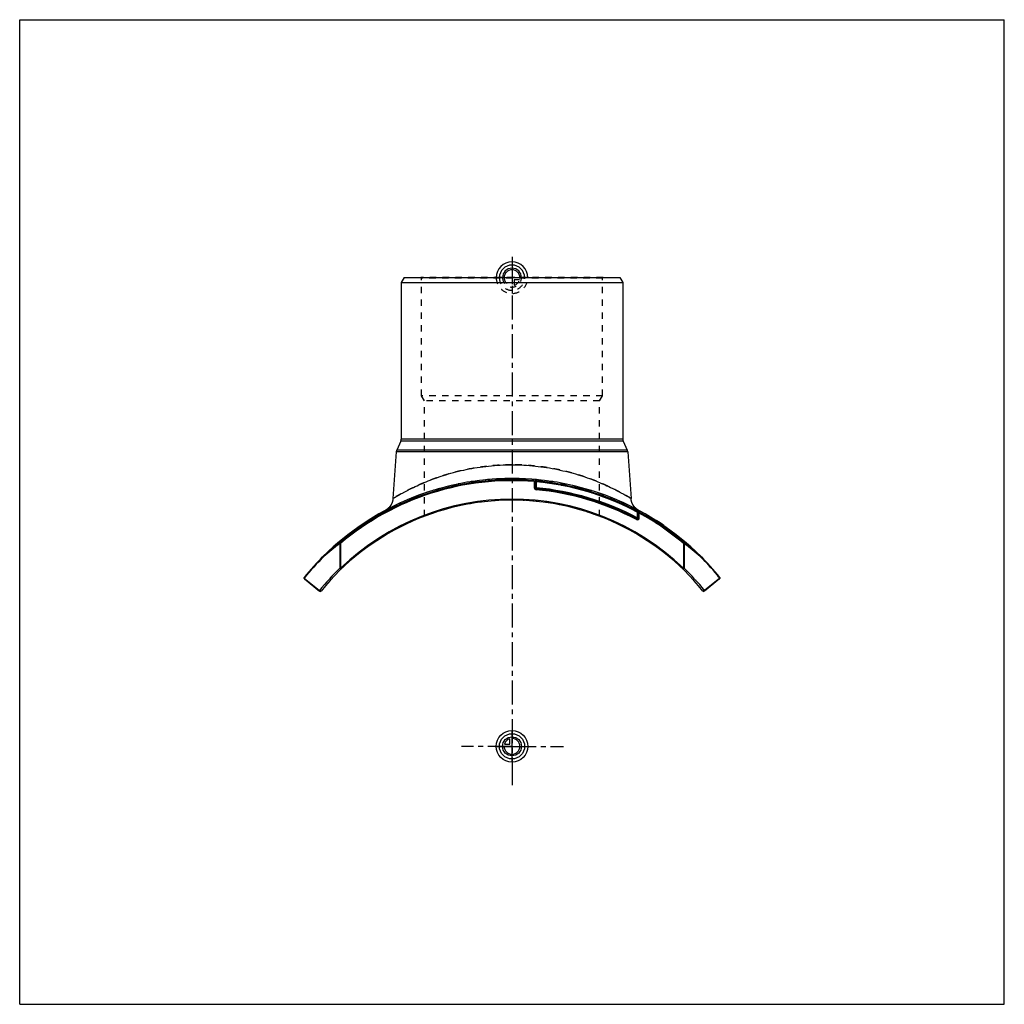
# Model space of a CAD drawing. Header units: millimetres. Extents: x 0 to 1000, y 0 to 1000.
import ezdxf

# ---------------------------------------------------------------- set-up
doc = ezdxf.new("R2010")
doc.units = ezdxf.units.MM
doc.header["$LTSCALE"] = 65.185185
doc.linetypes.add('CENTER', pattern=[0.6, 0.375, -0.075, 0.075, -0.075])
doc.linetypes.add('HIDDEN', pattern=[0.2, 0.1, -0.1])
doc.layers.get('0').update_dxf_attribs({"linetype": 'CONTINUOUS'})
for name, color, linetype in [('ACHSEN_S', 7, 'CONTINUOUS'), ('FASEN', 7, 'CONTINUOUS'), ('KOERPER', 7, 'CONTINUOUS'), ('KONST.EL_MIT_GEO', 7, 'CONTINUOUS'), ('KURVEN', 7, 'CONTINUOUS'), ('RUNDUNG', 7, 'CONTINUOUS'), ('SCHNITT', 7, 'CONTINUOUS')]:
    doc.layers.add(name, color=color, linetype=linetype)

msp = doc.modelspace()

# ---------------------------------------------------------------- linework, layer by layer
at = {"color": 7, "linetype": 'Continuous'}
for p, q in [((0, 0), (0, 1000)), ((0, 1000), (1000, 1000)), ((1000, 0), (1000, 1000)), ((0, 0), (1000, 0))]:
    msp.add_line(p, q, dxfattribs=at)
at = {"layer": 'ACHSEN_S', "color": 40, "linetype": 'CENTER'}
for p, q in [((500, 759), (500, 241.8)), ((500, 262), (448.7, 262)), ((500, 262), (552.3, 262)), ((500, 241.8), (500, 222.4))]:
    msp.add_line(p, q, dxfattribs=at)
at = {"layer": 'FASEN', "color": 7, "linetype": 'Continuous'}
for p, q in [((390.4, 738), (387.5, 733)), ((387.5, 733), (612.5, 733)), ((390.4, 738), (609.6, 738)), ((609.6, 738), (612.5, 733))]:
    msp.add_line(p, q, dxfattribs=at)
at = {"layer": 'KOERPER', "color": 7, "linetype": 'Continuous'}
for p, q in [((387.1, 572), (382.9, 562.8)), ((612.9, 572), (617.1, 562.8)), ((382.4, 561.1), (379.1, 513.8)), ((617.6, 561.1), (620.9, 513.8))]:
    msp.add_line(p, q, dxfattribs=at)
at = {"layer": 'KONST.EL_MIT_GEO', "color": 8, "linetype": 'HIDDEN'}
for p, q in [((408, 737.5), (407.5, 738)), ((592.5, 738), (407.5, 738)), ((408, 618), (408, 737.5)), ((592, 737.5), (408, 737.5)), ((592, 737.5), (592.5, 738)), ((592, 618), (592, 737.5)), ((411, 612.8), (408, 618)), ((592, 618), (408, 618)), ((411, 495.6), (411, 612.8)), ((589, 612.8), (411, 612.8)), ((589, 612.8), (592, 618)), ((589, 495.6), (589, 612.8)), ((647.1, 490.8), (647.3, 491)), ((647.3, 491), (647.1, 490.8)), ((647.2, 490.7), (647.4, 491)), ((647.6, 490.5), (647.7, 490.7)), ((647.8, 490.3), (648, 490.6)), ((648, 490.2), (648.2, 490.5)), ((648, 490.2), (648.2, 490.4)), ((648.2, 490.1), (648.4, 490.3)), ((648.4, 490), (648.6, 490.2)), ((648.4, 489.9), (648.6, 490.2)), ((648.6, 489.8), (648.8, 490.1)), ((648.7, 489.8), (648.9, 490)), ((649.5, 489.2), (649.7, 489.5)), ((649.6, 489.2), (649.7, 489.4)), ((649.6, 489.1), (649.8, 489.4)), ((649.9, 489), (650.1, 489.2)), ((650.3, 488.7), (650.5, 488.9)), ((650.5, 488.6), (650.7, 488.8)), ((650.5, 488.5), (650.7, 488.8)), ((651.1, 488.2), (651.2, 488.4)), ((651.2, 488.1), (651.4, 488.3)), ((651.3, 488.1), (651.4, 488.3)), ((652.4, 487.3), (652.6, 487.5)), ((652.9, 487), (653, 487.2)), ((652.9, 487), (653.1, 487.2)), ((652.9, 486.9), (653.1, 487.2)), ((653.1, 486.8), (653.3, 487.1)), ((653.2, 486.7), (653.4, 487)), ((653.6, 486.5), (653.8, 486.7)), ((653.6, 486.5), (653.7, 486.7)), ((653.7, 486.4), (653.8, 486.7))]:
    msp.add_line(p, q, dxfattribs=at)
at = {"layer": 'KONST.EL_MIT_GEO', "color": 7, "linetype": 'Continuous'}
for p, q in [((646.9, 491.3), (646.7, 491)), ((646.9, 490.9), (647.1, 491.1)), ((653.3, 486.7), (653.5, 486.9)), ((654.1, 486.2), (654.2, 486.4))]:
    msp.add_line(p, q, dxfattribs=at)
at = {"layer": 'KONST.EL_MIT_GEO', "color": 8, "linetype": 'HIDDEN'}
for radius, start, end in [(250, 69.1452, 110.8548), (272, 55.5, 57.354)]:
    msp.add_arc((500, 262), radius, start, end, dxfattribs=at)
at = {"layer": 'KONST.EL_MIT_GEO', "color": 7, "linetype": 'Continuous'}
msp.add_arc((500, 262), 272.3, 55.5, 57.3536, dxfattribs=at)
at = {"layer": 'KURVEN', "color": 40, "linetype": 'Continuous'}
for p, q in [((500, 754), (500, 738)), ((500, 246), (500, 278)), ((484, 262), (516, 262)), ((492.3, 264.2), (497.8, 264.2)), ((497.8, 264.2), (497.8, 269.7))]:
    msp.add_line(p, q, dxfattribs=at)
at = {"layer": 'KURVEN', "color": 8, "linetype": 'HIDDEN'}
for p, q in [((516, 738), (484, 738)), ((500, 738), (500, 722)), ((502.2, 735.8), (502.2, 730.3)), ((507.7, 735.8), (502.2, 735.8))]:
    msp.add_line(p, q, dxfattribs=at)
at = {"layer": 'KURVEN', "color": 40, "linetype": 'Continuous'}
for radius in [16, 12.8, 9.6]:
    msp.add_circle((500, 262), radius, dxfattribs=at)
for centre, radius, start, end in [((500, 738), 16, 0, 180), ((500, 738), 12.8, 0, 180), ((500, 738), 9.6, 0, 179.9999), ((500, 738), 8, 0, 179.9999), ((500, 262), 8, 180, 90), ((500, 262), 8, 105.962, 164.038)]:
    msp.add_arc(centre, radius, start, end, dxfattribs=at)
at = {"layer": 'KURVEN', "color": 8, "linetype": 'HIDDEN'}
for radius, start, end in [(16, 180, 360), (12.8, 180, 360), (9.6, 179.9999, 360), (8, 179.9999, 270), (8, 285.962, 344.038)]:
    msp.add_arc((500, 738), radius, start, end, dxfattribs=at)
at = {"layer": 'RUNDUNG', "color": 7, "linetype": 'Continuous'}
for p, q in [((387.5, 733), (387.5, 574.1)), ((612.5, 733), (612.5, 574.1)), ((612.9, 572), (387.1, 572)), ((612.5, 574.1), (387.5, 574.1)), ((617.6, 561.1), (382.4, 561.1)), ((617.1, 562.8), (382.9, 562.8)), ((522.5, 531.8), (522.6, 530.8)), ((522.6, 530.8), (522.6, 524.6)), ((522.6, 530.8), (523.6, 530.8)), ((523.6, 524.6), (523.6, 531.6)), ((523.6, 530.6), (524.6, 530.6)), ((524.6, 530.6), (524.7, 531.6)), ((524.6, 530.6), (524.6, 524.6)), ((522.6, 524.6), (524.6, 524.6)), ((524.4, 522.6), (524.6, 524.6)), ((371.4, 501.7), (371.3, 501.6)), ((371.6, 501.8), (371.5, 501.8)), ((371.5, 501.8), (371.5, 501.7)), ((371.7, 501.8), (371.6, 501.8)), ((371.8, 501.9), (371.7, 501.9)), ((371.7, 501.9), (371.7, 501.8)), ((371.9, 501.9), (371.8, 501.9)), ((372, 502), (371.9, 502)), ((371.9, 502), (371.9, 501.9)), ((372.1, 502.1), (372, 502)), ((372.2, 502.1), (372.1, 502.1)), ((372.1, 502.1), (372.1, 502.1)), ((372.3, 502.2), (372.2, 502.1)), ((372.4, 502.3), (372.3, 502.2)), ((372.3, 502.2), (372.3, 502.2)), ((372.5, 502.3), (372.4, 502.3)), ((372.6, 502.4), (372.5, 502.4)), ((372.5, 502.4), (372.5, 502.3)), ((372.7, 502.5), (372.6, 502.4)), ((372.8, 502.6), (372.7, 502.5)), ((372.7, 502.5), (372.7, 502.5)), ((372.9, 502.6), (372.8, 502.6)), ((373, 502.7), (372.9, 502.6)), ((373.1, 502.8), (373, 502.7)), ((373, 502.7), (373, 502.7)), ((373.2, 502.8), (373.1, 502.8)), ((373.3, 502.9), (373.2, 502.8)), ((373.4, 503), (373.3, 502.9)), ((373.3, 502.9), (373.3, 502.9)), ((373.5, 503.1), (373.4, 503)), ((373.6, 503.2), (373.5, 503.1)), ((373.5, 503.1), (373.5, 503.1)), ((373.7, 503.2), (373.6, 503.2)), ((373.8, 503.3), (373.7, 503.2)), ((373.9, 503.4), (373.8, 503.4)), ((373.8, 503.4), (373.8, 503.3)), ((374, 503.5), (373.9, 503.4)), ((374.2, 503.7), (374.1, 503.6)), ((374.3, 503.7), (374.2, 503.7)), ((374.4, 503.9), (374.3, 503.8)), ((374.3, 503.8), (374.3, 503.7)), ((374.5, 503.9), (374.4, 503.9)), ((374.6, 504.1), (374.5, 504)), ((374.5, 504), (374.5, 503.9)), ((374.7, 504.1), (374.6, 504.1)), ((374.8, 504.2), (374.7, 504.1)), ((374.9, 504.4), (374.8, 504.3)), ((374.8, 504.3), (374.8, 504.2)), ((375, 504.4), (374.9, 504.4)), ((375.1, 504.5), (375, 504.4)), ((375.2, 504.7), (375.1, 504.6)), ((375.1, 504.6), (375.1, 504.5)), ((375.3, 504.8), (375.2, 504.7)), ((375.4, 504.8), (375.3, 504.8)), ((375.5, 505), (375.4, 504.9)), ((375.4, 504.9), (375.4, 504.8)), ((375.6, 505.1), (375.5, 505)), ((375.7, 505.3), (375.6, 505.2)), ((375.6, 505.2), (375.6, 505.1)), ((375.8, 505.3), (375.7, 505.3)), ((375.9, 505.4), (375.8, 505.3)), ((376, 505.6), (375.9, 505.5)), ((375.9, 505.5), (375.9, 505.4)), ((376.1, 505.7), (376, 505.6)), ((376.2, 505.9), (376.1, 505.8)), ((376.1, 505.8), (376.1, 505.7)), ((376.3, 506), (376.2, 505.9)), ((376.4, 506.1), (376.3, 506)), ((376.5, 506.3), (376.4, 506.2)), ((376.4, 506.2), (376.4, 506.1)), ((376.6, 506.4), (376.5, 506.3)), ((376.7, 506.6), (376.6, 506.5)), ((376.6, 506.5), (376.6, 506.4)), ((376.8, 506.7), (376.7, 506.6)), ((377, 507), (376.9, 506.9)), ((376.9, 506.9), (376.9, 506.8)), ((377.1, 507.1), (377, 507)), ((377.2, 507.4), (377.1, 507.3)), ((377.1, 507.3), (377.1, 507.1)), ((377.3, 507.6), (377.2, 507.5)), ((377.2, 507.5), (377.2, 507.4)), ((377.4, 507.7), (377.3, 507.6)), ((377.5, 507.9), (377.4, 507.8)), ((377.4, 507.8), (377.4, 507.7)), ((377.5, 508), (377.5, 507.9)), ((622.6, 507.8), (622.5, 507.9)), ((622.7, 507.6), (622.6, 507.8)), ((622.7, 507.5), (622.7, 507.6)), ((622.8, 507.4), (622.7, 507.5)), ((622.8, 507.3), (622.8, 507.4)), ((622.9, 507.2), (622.8, 507.3)), ((623, 507.1), (622.9, 507.2)), ((623, 507), (623, 507.1)), ((623.1, 506.9), (623, 507)), ((623.2, 506.8), (623.1, 506.9)), ((623.2, 506.7), (623.2, 506.8)), ((623.3, 506.6), (623.2, 506.7)), ((623.4, 506.5), (623.3, 506.6)), ((623.4, 506.4), (623.4, 506.5)), ((623.5, 506.3), (623.4, 506.4)), ((623.6, 506.2), (623.5, 506.3)), ((623.6, 506.1), (623.6, 506.2)), ((623.7, 506), (623.6, 506.1)), ((623.8, 505.9), (623.7, 506)), ((623.9, 505.8), (623.8, 505.9)), ((623.9, 505.7), (623.9, 505.8)), ((624, 505.6), (623.9, 505.7)), ((624.1, 505.5), (624, 505.6)), ((624.1, 505.4), (624.1, 505.5)), ((624.2, 505.3), (624.1, 505.4)), ((624.3, 505.3), (624.2, 505.3)), ((624.4, 505.2), (624.3, 505.3)), ((624.4, 505.1), (624.4, 505.2)), ((624.5, 505), (624.4, 505.1)), ((624.6, 504.9), (624.5, 505)), ((624.6, 504.8), (624.6, 504.9)), ((624.7, 504.8), (624.6, 504.8)), ((624.8, 504.7), (624.7, 504.8)), ((624.9, 504.6), (624.8, 504.7)), ((624.9, 504.5), (624.9, 504.6)), ((625, 504.4), (624.9, 504.5)), ((625.1, 504.4), (625, 504.4)), ((625.2, 504.3), (625.1, 504.4)), ((625.2, 504.2), (625.2, 504.3)), ((625.3, 504.1), (625.2, 504.2)), ((625.5, 504), (625.4, 504)), ((625.6, 503.9), (625.5, 504)), ((625.6, 503.8), (625.6, 503.9)), ((625.7, 503.8), (625.6, 503.8)), ((625.8, 503.7), (625.7, 503.8)), ((625.9, 503.6), (625.8, 503.7)), ((626, 503.5), (625.9, 503.6)), ((625.9, 503.6), (625.9, 503.6)), ((626.1, 503.4), (626, 503.5)), ((626.2, 503.4), (626.1, 503.4)), ((626.2, 503.3), (626.2, 503.4)), ((626.3, 503.2), (626.2, 503.3)), ((626.4, 503.2), (626.3, 503.2)), ((626.5, 503.1), (626.4, 503.2)), ((626.6, 503), (626.5, 503.1)), ((626.5, 503.1), (626.5, 503.1)), ((626.7, 502.9), (626.6, 503)), ((626.8, 502.8), (626.7, 502.9)), ((626.7, 502.9), (626.7, 502.9)), ((626.9, 502.8), (626.8, 502.8)), ((627, 502.7), (626.9, 502.8)), ((627.1, 502.6), (627, 502.7)), ((627, 502.7), (627, 502.7)), ((627.2, 502.6), (627.1, 502.6)), ((627.3, 502.5), (627.2, 502.6)), ((627.4, 502.4), (627.3, 502.5)), ((627.3, 502.5), (627.3, 502.5)), ((627.7, 500.7), (627.3, 499.8)), ((627.5, 502.4), (627.4, 502.4)), ((627.5, 502.3), (627.5, 502.4)), ((627.6, 502.3), (627.5, 502.3)), ((627.7, 502.2), (627.6, 502.3)), ((627.8, 502.1), (627.7, 502.2)), ((627.7, 502.2), (627.7, 502.2)), ((627.9, 502.1), (627.8, 502.1)), ((627.9, 502.1), (627.9, 502.1)), ((628.1, 502), (628, 502)), ((628.2, 501.9), (628.1, 502)), ((628.3, 501.9), (628.2, 501.9)), ((628.2, 501.9), (628.2, 501.9)), ((628.3, 501.8), (628.3, 501.9)), ((628.4, 501.8), (628.3, 501.8)), ((628.3, 494), (628.3, 500.3)), ((628.5, 501.7), (628.4, 501.8)), ((629.3, 498.8), (628.8, 500.2)), ((628.8, 500.1), (628.8, 500.2)), ((628.9, 500), (628.8, 500)), ((626.3, 492.3), (627.3, 494)), ((627.3, 499.8), (628.3, 499.8)), ((627.3, 494), (627.3, 499.8)), ((629.3, 494), (627.3, 494)), ((629.3, 498.8), (628.3, 498.8)), ((629.3, 494), (629.3, 498.8)), ((325.2, 468.8), (325.9, 468.1)), ((325.3, 468.1), (325.3, 442.8)), ((325.9, 468.1), (325.3, 468.1)), ((325.9, 468.1), (325.9, 442.8)), ((674.8, 468.8), (674.1, 468.1)), ((674.7, 468.1), (674.1, 468.1)), ((674.1, 468.1), (674.1, 442.8)), ((674.7, 468.1), (674.7, 442.8)), ((308.9, 455.6), (309, 455.6)), ((691, 455.6), (691.1, 455.6)), ((325.9, 442.8), (325.3, 442.8)), ((326.6, 442.1), (325.9, 442.8)), ((674.1, 442.8), (673.4, 442.1)), ((674.7, 442.8), (674.1, 442.8)), ((288.9, 432.9), (304.6, 420.4)), ((289.1, 432.1), (304.6, 419.6)), ((711.1, 432.9), (695.4, 420.4)), ((710.9, 432.1), (695.4, 419.6)), ((697.3, 421.8), (695.4, 420.4)), ((700.8, 424.7), (699.1, 423.3)), ((704.2, 427.4), (702.5, 426.1))]:
    msp.add_line(p, q, dxfattribs=at)
at = {"layer": 'RUNDUNG', "color": 8, "linetype": 'HIDDEN'}
for p, q in [((628.6, 501.7), (628.5, 501.7)), ((628.7, 501.6), (628.6, 501.7)), ((628.6, 501.7), (628.6, 501.7)), ((325.3, 442.8), (325.3, 442.8)), ((695.4, 420.4), (695.4, 420.4)), ((704.2, 427.4), (704.2, 427.4))]:
    msp.add_line(p, q, dxfattribs=at)
at = {"layer": 'RUNDUNG', "color": 7, "linetype": 'Continuous'}
for points in [[(379.1, 513.8), (379.1, 513.7), (379.1, 513.6), (379.1, 513.5), (379.1, 513.5), (379.1, 513.4), (379.1, 513.3), (379.1, 513.2), (379.1, 513.1), (379.1, 513.1), (379.1, 513), (379, 512.9), (379, 512.8), (379, 512.8), (379, 512.7), (379, 512.6), (379, 512.5), (379, 512.4), (379, 512.4), (379, 512.3), (378.9, 512.2), (378.9, 512.1), (378.9, 512.1), (378.9, 512), (378.9, 511.9), (378.9, 511.8), (378.9, 511.8), (378.8, 511.7), (378.8, 511.6), (378.8, 511.5), (378.8, 511.5), (378.8, 511.4), (378.8, 511.3), (378.7, 511.3), (378.7, 511.2), (378.7, 511.1), (378.7, 511), (378.7, 511), (378.6, 510.9), (378.6, 510.8), (378.6, 510.8), (378.6, 510.7), (378.6, 510.6), (378.5, 510.5), (378.5, 510.5), (378.5, 510.4), (378.5, 510.3), (378.5, 510.3), (378.4, 510.2), (378.4, 510.1), (378.4, 510.1), (378.4, 510), (378.3, 509.9), (378.3, 509.9), (378.3, 509.8), (378.3, 509.7), (378.3, 509.7), (378.2, 509.6), (378.2, 509.5), (378.2, 509.5), (378.2, 509.4), (378.1, 509.3), (378.1, 509.3), (378.1, 509.2), (378.1, 509.1), (378, 509.1), (378, 509), (378, 509), (377.9, 508.9), (377.9, 508.8), (377.9, 508.8), (377.9, 508.7), (377.8, 508.6), (377.8, 508.6), (377.8, 508.5), (377.8, 508.5), (377.7, 508.4), (377.7, 508.3), (377.7, 508.3), (377.6, 508.2), (377.6, 508.2), (377.6, 508.1), (377.5, 508)], [(622.5, 507.9), (622.5, 508), (622.5, 508), (622.4, 508.1), (622.4, 508.2), (622.4, 508.2), (622.3, 508.3), (622.3, 508.3), (622.3, 508.4), (622.2, 508.5), (622.2, 508.5), (622.2, 508.6), (622.2, 508.6), (622.1, 508.7), (622.1, 508.8), (622.1, 508.8), (622.1, 508.9), (622, 509), (622, 509), (622, 509.1), (621.9, 509.1), (621.9, 509.2), (621.9, 509.3), (621.9, 509.3), (621.8, 509.4), (621.8, 509.5), (621.8, 509.5), (621.8, 509.6), (621.7, 509.7), (621.7, 509.7), (621.7, 509.8), (621.7, 509.9), (621.7, 509.9), (621.6, 510), (621.6, 510.1), (621.6, 510.1), (621.6, 510.2), (621.5, 510.3), (621.5, 510.3), (621.5, 510.4), (621.5, 510.5), (621.5, 510.5), (621.4, 510.6), (621.4, 510.7), (621.4, 510.8), (621.4, 510.8), (621.4, 510.9), (621.3, 511), (621.3, 511), (621.3, 511.1), (621.3, 511.2), (621.3, 511.3), (621.2, 511.3), (621.2, 511.4), (621.2, 511.5), (621.2, 511.5), (621.2, 511.6), (621.2, 511.7), (621.1, 511.8), (621.1, 511.8), (621.1, 511.9), (621.1, 512), (621.1, 512.1), (621.1, 512.1), (621.1, 512.2), (621, 512.3), (621, 512.4), (621, 512.4), (621, 512.5), (621, 512.6), (621, 512.7), (621, 512.8), (621, 512.8), (621, 512.9), (620.9, 513), (620.9, 513.1), (620.9, 513.1), (620.9, 513.2), (620.9, 513.3), (620.9, 513.4), (620.9, 513.5), (620.9, 513.5), (620.9, 513.6), (620.9, 513.7), (620.9, 513.8)], [(371.5, 501.7), (371.4, 501.7), (371.4, 501.7)], [(374.1, 503.6), (374, 503.5), (374, 503.5)], [(376.9, 506.8), (376.8, 506.7), (376.8, 506.7)], [(625.4, 504), (625.3, 504.1), (625.3, 504.1)], [(628, 502), (628, 502), (627.9, 502.1)]]:
    msp.add_lwpolyline(points, dxfattribs=at)
for centre, radius, start, end in [((382.5, 574.1), 5, 335.556, 360), ((617.5, 574.1), 5, 180, 204.444), ((387.4, 560.8), 5, 155.556, 176), ((612.6, 560.8), 5, 4, 24.444), ((500, 262), 270.8, 85.2314, 130.1977), ((500, 262), 269.8, 85.1961, 130.1977), ((524.6, 530.6), 1, 84.7681, 180), ((500, 262), 269.7, 61.8435, 84.7681), ((500, 262), 270.7, 61.8434, 84.7681), ((524.6, 524.6), 2, 180, 264.7988), ((524.6, 524.6), 1, 180, 264.8067), ((500, 254), 269.7, 62.0689, 84.8068), ((500, 254), 270.7, 62.0689, 84.8067), ((500, 254), 271.7, 62.0689, 84.8067), ((500, 262), 250, 39.1204, 140.8796), ((500, 262), 251, 46.0765, 133.9233), ((627.3, 499.8), 1, 0, 61.8434), ((500, 262), 270.8, 49.8023, 61.5992), ((627.3, 494), 2, 242.0751, 360), ((627.3, 494), 1, 242.0689, 360), ((500, 262), 269.8, 49.8023, 61.3701), ((501.5, 233.4), 293.5, 126.9019, 130.9983), ((502, 234.3), 293.7, 127.0125, 131.1001), ((498.6, 233.5), 293.3, 49.0004, 53.0994), ((498.1, 234.5), 293.4, 48.8983, 52.989), ((500, 262), 272, 134.6134, 140.8964), ((499.2, 261.4), 271.3, 134.5239, 140.7957), ((309.2, 455.4), 0.334, 141.9241, 148.5326), ((500, 262), 272, 39.1036, 45.3866), ((690.8, 455.4), 0.334, 31.5278, 38.076), ((500.8, 261.4), 271.4, 39.2049, 45.4755), ((499.2, 261.6), 251.2, 133.8261, 140.7895), ((501, 261.6), 251.1, 39.2262, 46.1917), ((289.7, 432.9), 1, 140.8964, 231.1078), ((710.3, 432.9), 1, 308.8922, 39.1036), ((305.3, 420.4), 1, 231.1078, 320.8796), ((694.7, 420.4), 1, 219.1204, 308.8922)]:
    msp.add_arc(centre, radius, start, end, dxfattribs=at)
at = {"layer": 'RUNDUNG', "color": 8, "linetype": 'HIDDEN'}
for centre, radius, start, end in [((500, 262), 272, 61.7515, 118.2485), ((500, 262), 270.8, 61.5992, 85.2314), ((500, 262), 269.8, 61.3701, 85.1961), ((501.9, 234.5), 293.4, 127.011, 131.1183), ((501.4, 233.5), 293.3, 126.9006, 130.9996), ((498.5, 233.4), 293.5, 49.0017, 53.0981), ((498, 234.3), 293.7, 48.8833, 52.9875), ((499.2, 261.4), 271.4, 134.5245, 140.7951), ((500.8, 261.4), 271.3, 39.2043, 45.4761), ((499, 261.6), 251.1, 133.8084, 140.7738), ((500.8, 261.6), 251.2, 39.2103, 46.174)]:
    msp.add_arc(centre, radius, start, end, dxfattribs=at)
for points, knots in [([(500, 548), (492.1, 548), (476.5, 547.1), (457.5, 544.1), (443.1, 540.8), (433.1, 538), (423.7, 534.9), (415.1, 531.7), (407.3, 528.4), (401.3, 525.6), (396.9, 523.5), (394, 522), (391.3, 520.6), (388.8, 519.3), (386.6, 518.1), (384.7, 517), (383, 516.1), (381.8, 515.4), (381, 514.9), (380.5, 514.6), (380.1, 514.4), (379.8, 514.2), (379.5, 514), (379.4, 513.9), (379.3, 513.9), (379.2, 513.8), (379.2, 513.8), (379.1, 513.8), (379.1, 513.8), (379.1, 513.8)], [0, 0, 0, 0, 0.18724, 0.36765, 0.45345, 0.53542, 0.613, 0.6856, 0.75263, 0.8134, 0.84121, 0.86716, 0.89115, 0.91306, 0.93276, 0.95015, 0.96511, 0.97752, 0.98274, 0.98729, 0.99115, 0.99433, 0.9968, 0.99778, 0.99858, 0.9992, 0.99964, 0.99991, 1, 1, 1, 1]), ([(620.9, 513.8), (620.9, 513.8), (620.9, 513.8), (620.8, 513.8), (620.8, 513.8), (620.8, 513.8), (620.7, 513.9), (620.6, 513.9), (620.5, 514), (620.4, 514.1), (620.2, 514.2), (619.9, 514.4), (619.5, 514.6), (619, 514.9), (618.4, 515.2), (617.7, 515.6), (616.7, 516.2), (615.3, 517), (613.4, 518.1), (611.2, 519.3), (608.7, 520.6), (606, 522), (603.1, 523.5), (598.7, 525.6), (592.7, 528.4), (584.9, 531.7), (576.3, 534.9), (566.9, 538), (556.9, 540.8), (546.3, 543.3), (535.2, 545.3), (519.8, 547.3), (507.9, 548), (500, 548)], [0, 0, 0, 0, 0.00009, 0.0002, 0.00036, 0.0008, 0.00142, 0.00222, 0.00319, 0.00435, 0.00567, 0.00885, 0.01271, 0.01726, 0.02248, 0.02836, 0.03489, 0.04984, 0.06723, 0.08694, 0.10885, 0.13283, 0.15878, 0.18659, 0.24736, 0.31438, 0.38698, 0.46455, 0.54652, 0.63231, 0.72129, 0.81277, 1, 1, 1, 1]), ([(308.9, 455.6), (308.8, 455.5), (308.8, 455.2), (308.9, 455), (308.9, 454.9)], [0, 0, 0, 0, 0.42949, 1, 1, 1, 1]), ([(308.9, 455.6), (308.9, 455.6), (308.9, 455.6), (309, 455.6), (309, 455.6)], [0, 0, 0, 0, 0.20252, 1, 1, 1, 1]), ([(691, 455.6), (691, 455.6), (691.1, 455.6), (691.1, 455.6), (691.1, 455.6)], [0, 0, 0, 0, 0.27353, 1, 1, 1, 1])]:
    msp.add_open_spline(points, degree=3, knots=knots, dxfattribs=at)
at = {"layer": 'RUNDUNG', "color": 7, "linetype": 'Continuous'}
for points, knots in [([(379.1, 513.8), (379.1, 513.8), (379.1, 513.8), (379.2, 513.8), (379.2, 513.8), (379.2, 513.8), (379.3, 513.9), (379.4, 513.9), (379.5, 514), (379.6, 514.1), (379.8, 514.2), (380.1, 514.4), (380.5, 514.6), (381, 514.9), (381.6, 515.2), (382.3, 515.6), (383.3, 516.2), (384.7, 517), (386.6, 518.1), (388.8, 519.3), (391.3, 520.6), (394, 522), (396.9, 523.5), (401.3, 525.6), (407.3, 528.4), (415.1, 531.7), (423.7, 534.9), (433.1, 538), (443.1, 540.8), (453.7, 543.3), (464.8, 545.3), (480.2, 547.3), (492.1, 548), (500, 548)], [0, 0, 0, 0, 0.00009, 0.0002, 0.00036, 0.0008, 0.00142, 0.00222, 0.00319, 0.00435, 0.00567, 0.00885, 0.01271, 0.01726, 0.02248, 0.02836, 0.03489, 0.04984, 0.06723, 0.08694, 0.10885, 0.13283, 0.15878, 0.18659, 0.24736, 0.31438, 0.38698, 0.46455, 0.54652, 0.63231, 0.72129, 0.81277, 1, 1, 1, 1]), ([(500, 548), (507.9, 548), (523.5, 547.1), (542.5, 544.1), (556.9, 540.8), (566.9, 538), (576.3, 534.9), (584.9, 531.7), (592.7, 528.4), (598.7, 525.6), (603.1, 523.5), (606, 522), (608.7, 520.6), (611.2, 519.3), (613.4, 518.1), (615.3, 517), (617, 516.1), (618.2, 515.4), (619, 514.9), (619.5, 514.6), (619.9, 514.4), (620.2, 514.2), (620.5, 514), (620.6, 513.9), (620.7, 513.9), (620.8, 513.8), (620.8, 513.8), (620.9, 513.8), (620.9, 513.8), (620.9, 513.8)], [0, 0, 0, 0, 0.18724, 0.36765, 0.45345, 0.53542, 0.613, 0.6856, 0.75263, 0.8134, 0.84121, 0.86716, 0.89115, 0.91306, 0.93276, 0.95015, 0.96511, 0.97752, 0.98274, 0.98729, 0.99115, 0.99433, 0.9968, 0.99778, 0.99858, 0.9992, 0.99964, 0.99991, 1, 1, 1, 1]), ([(522.5, 531.8), (522.6, 531.8), (522.8, 531.8), (523.1, 531.7), (523.2, 531.7), (523.4, 531.7), (523.5, 531.6), (523.5, 531.6), (523.6, 531.6), (523.6, 531.6)], [0, 0, 0, 0, 0.34152, 0.50457, 0.65543, 0.7877, 0.89403, 0.96656, 1, 1, 1, 1]), ([(628.3, 500.3), (628.3, 500.3), (628.3, 500.3), (628.3, 500.3), (628.4, 500.3), (628.5, 500.3), (628.6, 500.3), (628.7, 500.2), (628.8, 500.2)], [0, 0, 0, 0, 0.07299, 0.15345, 0.26588, 0.40907, 0.58101, 1, 1, 1, 1]), ([(325.2, 468.8), (325.2, 468.8), (325.1, 468.6), (325.1, 468.4), (325.2, 468.2), (325.3, 468.1)], [0, 0, 0, 0, 0.19431, 0.55253, 1, 1, 1, 1]), ([(674.8, 468.8), (674.8, 468.8), (674.9, 468.6), (674.9, 468.4), (674.8, 468.2), (674.7, 468.1)], [0, 0, 0, 0, 0.19431, 0.55253, 1, 1, 1, 1]), ([(308.8, 455.4), (308.8, 455.4), (308.8, 455.2), (308.9, 455), (308.9, 454.9)], [0, 0, 0, 0, 0.21482, 1, 1, 1, 1]), ([(309, 455.6), (309, 455.6), (308.9, 455.6), (308.9, 455.6), (308.9, 455.6)], [0, 0, 0, 0, 0.27353, 1, 1, 1, 1]), ([(691.1, 455.6), (691.1, 455.6), (691.1, 455.6), (691, 455.6), (691, 455.6)], [0, 0, 0, 0, 0.20252, 1, 1, 1, 1]), ([(691.2, 455.4), (691.2, 455.4), (691.2, 455.2), (691.1, 455), (691.1, 454.9)], [0, 0, 0, 0, 0.21466, 1, 1, 1, 1]), ([(325.3, 442.8), (325.3, 442.7), (325.4, 442.6), (325.6, 442.4), (325.7, 442.2), (326, 442), (326.4, 441.9), (326.6, 442.1)], [0, 0, 0, 0, 0.1507, 0.30712, 0.46188, 0.60773, 1, 1, 1, 1]), ([(673.4, 442.1), (673.6, 441.9), (674, 442), (674.3, 442.2), (674.5, 442.5), (674.7, 442.6), (674.7, 442.8)], [0, 0, 0, 0, 0.39251, 0.53847, 0.69331, 1, 1, 1, 1]), ([(288.9, 433.6), (288.9, 433.5), (288.8, 433.2), (288.9, 433), (288.9, 432.9)], [0, 0, 0, 0, 0.43855, 1, 1, 1, 1]), ([(288.9, 432.9), (288.9, 432.9), (288.9, 432.7), (288.9, 432.5), (288.9, 432.3), (289, 432.2), (289.1, 432.1)], [0, 0, 0, 0, 0.28881, 0.54983, 0.78363, 1, 1, 1, 1]), ([(710.9, 432.1), (711, 432.2), (711.1, 432.3), (711.1, 432.5), (711.1, 432.7), (711.1, 432.9), (711.1, 432.9)], [0, 0, 0, 0, 0.21637, 0.45017, 0.71119, 1, 1, 1, 1]), ([(711.1, 433.6), (711.1, 433.5), (711.2, 433.2), (711.1, 433), (711.1, 432.9)], [0, 0, 0, 0, 0.43855, 1, 1, 1, 1]), ([(304.6, 420.4), (304.5, 420.3), (304.5, 420.1), (304.5, 419.9), (304.5, 419.7), (304.6, 419.6), (304.6, 419.6)], [0, 0, 0, 0, 0.29951, 0.5649, 0.79448, 1, 1, 1, 1]), ([(306, 419.7), (306, 419.7), (305.9, 419.6), (305.8, 419.6), (305.6, 419.6), (305.3, 419.7), (304.9, 420), (304.7, 420.2), (304.6, 420.4)], [0, 0, 0, 0, 0.0809, 0.17459, 0.28693, 0.4173, 0.71073, 1, 1, 1, 1]), ([(695.4, 420.4), (695.4, 420.3), (695.3, 420.2), (695.1, 420), (694.9, 419.8), (694.7, 419.7), (694.4, 419.6), (694.2, 419.6), (694.1, 419.6), (694, 419.7), (694, 419.7)], [0, 0, 0, 0, 0.14054, 0.28964, 0.43983, 0.58339, 0.71354, 0.82569, 0.91933, 1, 1, 1, 1]), ([(695.4, 419.6), (695.4, 419.6), (695.5, 419.7), (695.5, 419.9), (695.5, 420.1), (695.5, 420.3), (695.4, 420.4)], [0, 0, 0, 0, 0.20549, 0.4353, 0.70022, 1, 1, 1, 1])]:
    msp.add_open_spline(points, degree=3, knots=knots, dxfattribs=at)
for points in [[(308.9, 455.5), (308.9, 455.5), (308.9, 455.5), (308.8, 455.4)], [(691.1, 455.5), (691.1, 455.5), (691.1, 455.5), (691.2, 455.4)]]:
    msp.add_open_spline(points, degree=3, dxfattribs=at)
at = {"layer": 'RUNDUNG', "color": 8, "linetype": 'HIDDEN'}
msp.add_open_spline([(691.1, 455.6), (691.1, 455.5), (691.1, 455.5), (691.2, 455.4)], degree=3, dxfattribs=at)
at = {"layer": 'SCHNITT', "color": 8, "linetype": 'HIDDEN'}
for p, q in [((490.5, 533.8), (490.5, 532)), ((490.5, 532), (509.5, 532)), ((492.6, 533.9), (492.6, 533.9)), ((499.7, 533.7), (500, 533.7)), ((507.4, 533.9), (507.4, 533.9)), ((509.5, 533.8), (509.5, 532))]:
    msp.add_line(p, q, dxfattribs=at)
at = {"layer": 'SCHNITT', "color": 7, "linetype": 'Continuous'}
for start, end in [(91.5517, 134.6134), (88.4671, 91.5298), (45.3866, 88.4483)]:
    msp.add_arc((500, 262), 272, start, end, dxfattribs=at)
at = {"layer": 'SCHNITT', "color": 8, "linetype": 'HIDDEN'}
for centre, radius, start, end in [((495.3, 566.6), 32.8, 265.4276, 265.7499), ((500, 262), 272, 91.5298, 91.5517), ((500, 262), 272, 88.4483, 88.4671)]:
    msp.add_arc(centre, radius, start, end, dxfattribs=at)
at = {"layer": 'SCHNITT', "color": 7, "linetype": 'Continuous'}
for points, knots in [([(500, 533.7), (498.6, 533.7), (496.7, 533.7), (494.2, 533.8), (493.1, 533.9), (492.6, 533.9)], [0, 0, 0, 0, 0.55348, 0.79616, 1, 1, 1, 1]), ([(507.4, 533.9), (506.9, 533.9), (505.8, 533.8), (503.3, 533.7), (501.4, 533.7), (500, 533.7)], [0, 0, 0, 0, 0.20384, 0.44654, 1, 1, 1, 1])]:
    msp.add_open_spline(points, degree=3, knots=knots, dxfattribs=at)
at = {"layer": 'SCHNITT', "color": 8, "linetype": 'HIDDEN'}
msp.add_open_spline([(492.8, 533.9), (493.9, 533.8), (496.1, 533.7), (498.4, 533.7), (499.7, 533.7)], degree=3, knots=[0, 0, 0, 0, 0.45042, 1, 1, 1, 1], dxfattribs=at)

doc.saveas('drawing.dxf')
